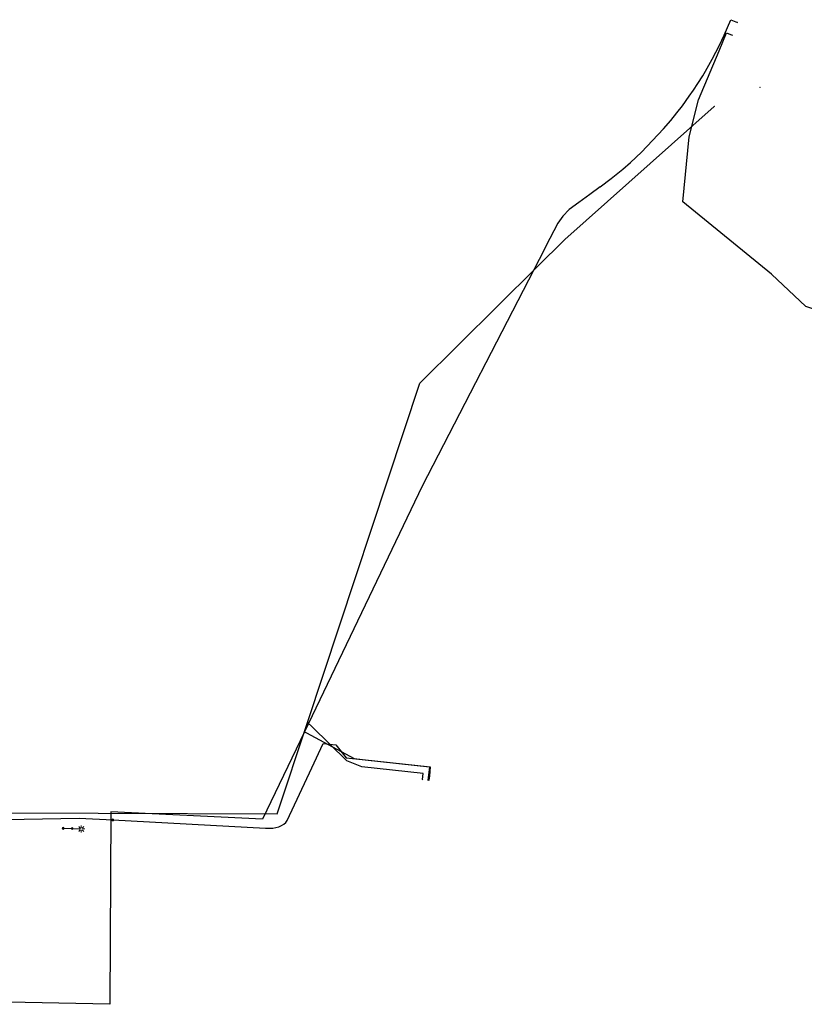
# Model space of a CAD drawing. Header units: metres. Extents: x 174261 to 174838, y 462117 to 462752.
# Tile 12 of 13: x 174442 to 174530, y 462620 to 462730. Entities that reach past the tile are written whole.
import ezdxf
from ezdxf.lldxf.tags import DXFTag

# ---------------------------------------------------------------- set-up
doc = ezdxf.new("R2010")
doc.units = ezdxf.units.M
for name, color, linetype in [('B-WE-KL-DATA_KABELBED-G', 153, 'Continuous'), ('B-WE-KL-ET_LS-G', 11, 'KL-LS-N'), ('B-WE-KL-ET_LS_OV_LICHTMAST-S', 53, 'Continuous'), ('B-WE-KL-GAS_LD-G', 44, 'KL-GAS-LD-N')]:
    doc.layers.add(name, color=color, linetype=linetype)
doc.styles.add('NLCS-ISO', font='NLCS-ISO.ttf')
doc.styles.get("Standard").update_dxf_attribs({"font": 'isocpeur.ttf'})
tags = doc.linetypes.add('KL-GAS-LD-N', pattern='A,4,-1,[69,NLCS.SHX,S=0.5,R=0,X=0,Y=0],-1,4,-1,["L",Standard,S=1,R=0,X=0.25,Y=-0.5],-2', length=13).pattern_tags.tags
tags[18] = DXFTag(74, 10)
tags = doc.linetypes.add('KL-LS-N', pattern='A,4,-1,[103,NLCS.SHX,S=0.75,R=0,X=0,Y=0],-1,4,-1,["L",Standard,S=1,R=0,X=0,Y=-0.5],-2', length=13).pattern_tags.tags
tags[18] = DXFTag(74, 10)

# ---------------------------------------------------------------- blocks, each defined once
blk = doc.blocks.new('SKL-WTB_HULP_OVERIG-SO')
at = {"color": 0, "linetype": 'ByBlock', "lineweight": 18}
for points in [[(-0.14, 0.14), (0.14, -0.14)], [(0.14, 0.14), (-0.14, -0.14)]]:
    blk.add_lwpolyline(points, dxfattribs=at)
at = {"color": 0, "linetype": 'ByBlock', "lineweight": 18, "style": 'NLCS-ISO', "flags": 1}
for tag, p in [('TYPE', (1.5, 0)), ('OMSCHRIJVING', (1.5, -3)), ('LABEL', (1.5, -1.5))]:
    blk.add_attdef(tag, p, '', height=1, dxfattribs=at)
blk = doc.blocks.new('SKL-WTB_HULP_MOF-SO')
at = {"linetype": 'ByBlock', "lineweight": 18}
h = blk.add_hatch(color=0, dxfattribs=at)
h.dxf.hatch_style = 1
h.paths.add_polyline_path([(-0.5625, 0, 1), (0.5625, 0, 1)])
at = {"color": 0, "linetype": 'ByBlock', "lineweight": 18}
blk.add_circle((0, 0), 0.5625, dxfattribs=at)
at = {"color": 0, "linetype": 'ByBlock', "lineweight": 18, "style": 'NLCS-ISO', "flags": 1}
for tag, p in [('TYPE', (1.5, 0)), ('OMSCHRIJVING', (1.5, -3)), ('LABEL', (1.5, -1.5))]:
    blk.add_attdef(tag, p, '', height=1, dxfattribs=at)
blk = doc.blocks.new('SKL-ET_OV_LICHTMAST-SO')
at = {"color": 0, "linetype": 'ByBlock', "lineweight": 18}
for points in [[(-1.25, 0), (-2, 0)], [(-1.41, 1.41), (-0.88, 0.88)], [(0, 2), (0, 1.25)], [(0.88, 0.88), (1.41, 1.41)], [(2, 0), (1.25, 0)], [(-1.41, -1.41), (-0.88, -0.88)], [(0, -1.25), (0, -2)], [(0.88, -0.88), (1.41, -1.41)]]:
    blk.add_lwpolyline(points, dxfattribs=at)
blk.add_circle((0, 0), 1, dxfattribs=at)

msp = doc.modelspace()

# ---------------------------------------------------------------- linework, layer by layer
at = {"layer": 'B-WE-KL-DATA_KABELBED-G', "flags": 128}
for points in [[(174474.45, 462651.43), (174486.97, 462689.22), (174500, 462702.1), (174503.11, 462705.18), (174519.74, 462720.01)], [(174431.21, 462641.4), (174471.09, 462641.27), (174474.45, 462651.43)], [(174487.27, 462645.08), (174487.35, 462645.76), (174480.49, 462646.51), (174478.85, 462647.18), (174474.97, 462650.93), (174474.45, 462651.43)]]:
    msp.add_lwpolyline(points, dxfattribs=at)
at = {"layer": 'B-WE-KL-ET_LS-G', "flags": 128}
for points in [[(174560.8, 462684.71), (174560.24, 462683.65), (174555.35, 462685.61), (174540.83, 462694.02), (174529.93, 462697.74), (174526.11, 462701.35), (174516.25, 462709.37), (174516.95, 462716.61), (174517.98, 462720.73), (174520.27, 462726.2), (174521.09, 462728.21), (174521.73, 462727.94)], [(174452.8, 462640.58), (174469.79, 462639.67), (174470.21, 462639.65), (174470.59, 462639.67), (174470.95, 462639.73), (174471.28, 462639.82), (174471.57, 462639.95), (174471.82, 462640.11), (174472.03, 462640.3), (174472.2, 462640.53), (174474.95, 462646.4), (174476.22, 462649.11), (174477.6, 462648.94), (174478.77, 462647.48), (174480.89, 462647.26), (174488.03, 462646.5), (174487.87, 462645.01)], [(174426.42, 462620.24), (174426.35, 462620.46), (174428.28, 462630.58), (174428.89, 462641.25), (174438.8, 462640.6), (174449.04, 462640.79), (174452.8, 462640.58)], [(174447.27, 462639.65), (174448.27, 462639.62)], [(174448.27, 462639.62), (174449.27, 462639.58)]]:
    msp.add_lwpolyline(points, dxfattribs=at)
at = {"layer": 'B-WE-KL-GAS_LD-G', "flags": 128}
for points in [[(174507.02, 462711.05), (174508.27, 462711.99), (174509.56, 462713.04), (174510.41, 462713.77), (174511.64, 462714.91), (174514.1, 462717.5), (174514.9, 462718.44), (174515.59, 462719.29), (174516.19, 462720.08), (174516.96, 462721.15), (174517.42, 462721.81), (174517.91, 462722.57), (174518.45, 462723.43), (174518.75, 462723.93), (174519.5, 462725.26), (174519.91, 462726.03), (174520.32, 462726.84), (174520.83, 462727.93), (174521.57, 462729.66), (174522.31, 462729.36)], [(174507.02, 462711.05), (174505.88, 462710.2), (174504.65, 462709.3), (174503.6, 462708.52), (174502.87, 462707.78), (174502.32, 462707.03), (174501.42, 462705.29), (174500.23, 462702.97), (174487.23, 462677.72), (174474.11, 462650.38), (174469.45, 462640.68), (174452.57, 462641.47), (174452.44, 462620.06), (174427.9, 462620.57), (174427.33, 462620.41)], [(174474.11, 462650.38), (174474.33, 462650.27), (174479.66, 462647.41), (174480.58, 462647.3), (174488.13, 462646.49), (174488.03, 462645.5)], [(174488.03, 462645.5), (174487.97, 462645)]]:
    msp.add_lwpolyline(points, dxfattribs=at)

# ---------------------------------------------------------------- block references
at = {"layer": 'B-WE-KL-DATA_KABELBED-G', "xscale": 0.2, "yscale": 0.2, "zscale": 0.2}
for p in [(174519.74, 462720.01), (174474.45, 462651.43), (174474.45, 462651.43), (174474.45, 462651.43), (174487.27, 462645.08)]:
    msp.add_blockref('SKL-WTB_HULP_OVERIG-SO', p, dxfattribs=at)
at = {"layer": 'B-WE-KL-ET_LS-G', "xscale": 0.2, "yscale": 0.2, "zscale": 0.2}
for name, p in [('SKL-WTB_HULP_OVERIG-SO', (174521.73, 462727.94)), ('SKL-WTB_HULP_OVERIG-SO', (174524.83, 462722.13)), ('SKL-WTB_HULP_OVERIG-SO', (174487.87, 462645.01)), ('SKL-WTB_HULP_MOF-SO', (174452.8, 462640.58)), ('SKL-WTB_HULP_MOF-SO', (174447.27, 462639.65)), ('SKL-WTB_HULP_MOF-SO', (174448.27, 462639.62))]:
    msp.add_blockref(name, p, dxfattribs=at)
at = {"layer": 'B-WE-KL-ET_LS_OV_LICHTMAST-S', "xscale": 0.2, "yscale": 0.2, "zscale": 0.2}
msp.add_blockref('SKL-ET_OV_LICHTMAST-SO', (174449.27, 462639.58), dxfattribs=at)
at = {"layer": 'B-WE-KL-GAS_LD-G', "xscale": 0.2, "yscale": 0.2, "zscale": 0.2}
for p in [(174522.31, 462729.36), (174507.02, 462711.05), (174474.11, 462650.38), (174487.97, 462645), (174488.03, 462645.5)]:
    msp.add_blockref('SKL-WTB_HULP_OVERIG-SO', p, dxfattribs=at)

doc.saveas('drawing.dxf')
